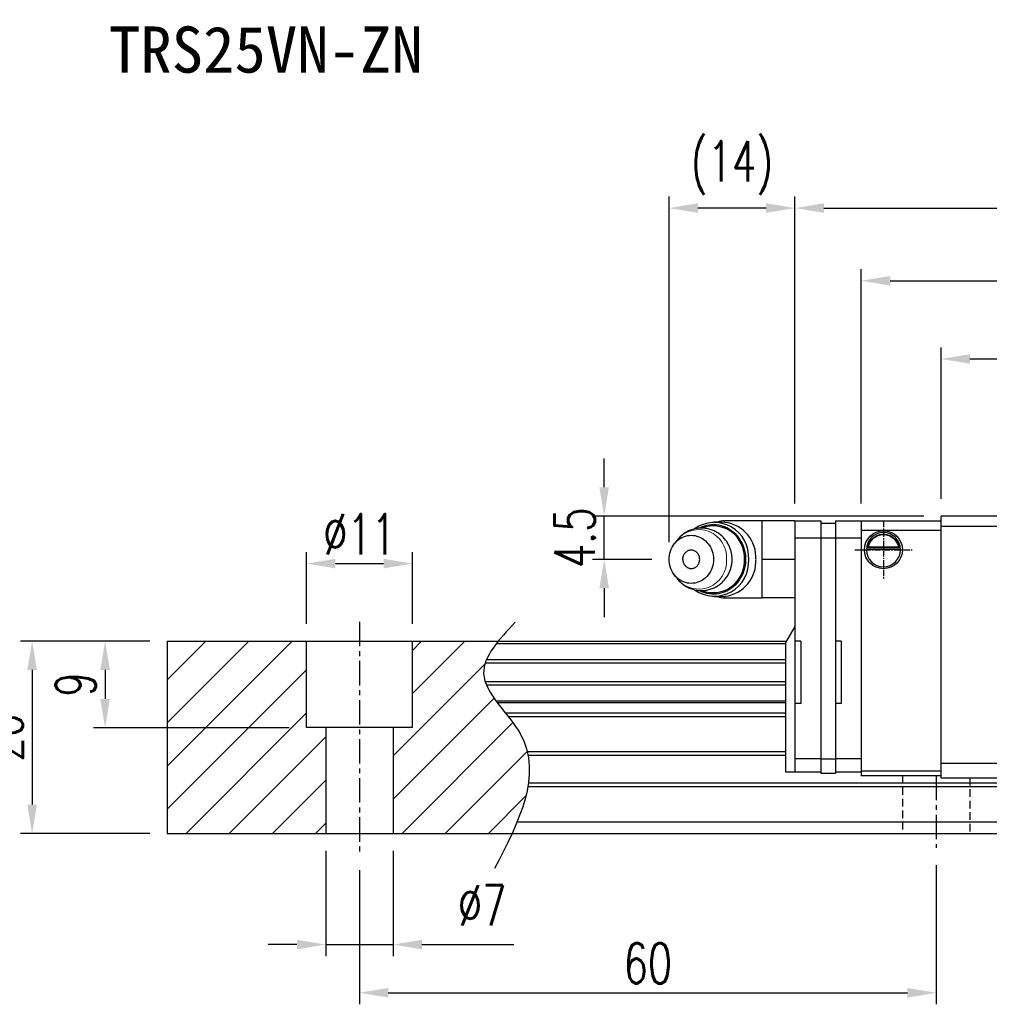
# Model space of a CAD drawing. Header units: millimetres. Extents: x 2482 to 2789, y 455 to 558.
# Tile 2 of 55: x 2587 to 2688, y 455 to 558. Entities that reach past the tile are written whole.
import ezdxf
from ezdxf.enums import TextEntityAlignment as Align

# ---------------------------------------------------------------- set-up
doc = ezdxf.new("R2010")
doc.units = ezdxf.units.MM
doc.header["$LTSCALE"] = 0.2
doc.header["$PDSIZE"] = -1
doc.linetypes.add('CENTER', pattern=[10.16, 6.35, -1.27, 1.27, -1.27])
doc.linetypes.add('DASHED', pattern=[0.75, 0.5, -0.25])
for name, color, linetype in [('2', 7, 'Continuous'), ('CHA', 7, 'Continuous'), ('CL', 1, 'CENTER'), ('DIM', 4, 'Continuous'), ('HID', 2, 'DASHED'), ('OUT', 3, 'Continuous')]:
    doc.layers.add(name, color=color, linetype=linetype)
doc.styles.add('DIM-7', font='SIMPLEX.shx', dxfattribs={"width": 0.7, "bigfont": 'chineset.shx'})
doc.styles.add('T', font='kaiu.ttf')
doc.dimstyles.new('CNS', dxfattribs={"dimtxt": 3.5, "dimasz": 2.5, "dimexe": 1, "dimexo": 1.5, "dimgap": 0.09, "dimtad": 0, "dimdsep": 46, "dimtxsty": 'DIM-7', "dimcen": 0.09, "dimclrd": 1, "dimclre": 1, "dimclrt": 4, "dimadec": 0, "dimazin": 0, "dimtfac": 1, "dimtix": 1, "dimtmove": 2, "dimatfit": 3, "dimfxl": 1, "dimtvp": 0.971429, "dimtolj": 1, "dimarcsym": 0})

# ---------------------------------------------------------------- blocks, each defined once
blk = doc.blocks.new('*D65')
at = {"color": 7, "lineweight": -2, "transparency": 16777216}
for p, q in [((2601.02, 493.14), (2595.16, 493.14)), ((2596.36, 490.14), (2596.36, 487.14)), ((2615.52, 484.14), (2595.16, 484.14))]:
    blk.add_line(p, q, dxfattribs=at)
at = {"color": 7, "transparency": 16777216}
for points in [[(2595.86, 490.14), (2596.86, 490.14), (2596.36, 493.14)], [(2595.86, 487.14), (2596.86, 487.14), (2596.36, 484.14)]]:
    blk.add_solid(points, dxfattribs=at)
at = {"layer": 'DEFPOINTS', "color": 0, "transparency": 16777216}
for p in [(2602.82, 493.14), (2596.36, 484.14), (2617.32, 484.14)]:
    blk.add_point(p, dxfattribs=at)
at = {"color": 7, "transparency": 16777216, "insert": (2593.3, 488.64), "char_height": 4.2, "attachment_point": 5, "rotation": 90, "style": 'DIM-7'}
blk.add_mtext('\\A1;9', dxfattribs=at)
blk = doc.blocks.new('*D66')
at = {"color": 7, "lineweight": -2, "transparency": 16777216}
for p, q in [((2617.32, 494.94), (2617.32, 502.4)), ((2628.32, 494.94), (2628.32, 502.4)), ((2620.32, 501.2), (2625.32, 501.2))]:
    blk.add_line(p, q, dxfattribs=at)
at = {"color": 7, "transparency": 16777216}
for points in [[(2620.32, 501.7), (2620.32, 500.7), (2617.32, 501.2)], [(2625.32, 501.7), (2625.32, 500.7), (2628.32, 501.2)]]:
    blk.add_solid(points, dxfattribs=at)
at = {"layer": 'DEFPOINTS', "color": 0, "transparency": 16777216}
for p in [(2628.32, 501.2), (2617.32, 493.14), (2628.32, 493.14)]:
    blk.add_point(p, dxfattribs=at)
at = {"color": 7, "transparency": 16777216, "insert": (2622.82, 504.26), "char_height": 4.2, "attachment_point": 5, "style": 'DIM-7'}
blk.add_mtext('\\A1;%%C11', dxfattribs=at)
blk = doc.blocks.new('*D67')
at = {"color": 7, "lineweight": -2, "transparency": 16777216}
for p, q in [((2619.32, 471.34), (2619.32, 460.39)), ((2626.32, 471.34), (2626.32, 460.39)), ((2616.32, 461.59), (2613.32, 461.59)), ((2619.32, 461.59), (2626.32, 461.59)), ((2629.32, 461.59), (2638.86, 461.59))]:
    blk.add_line(p, q, dxfattribs=at)
at = {"color": 7, "transparency": 16777216}
for points in [[(2616.32, 462.09), (2616.32, 461.09), (2619.32, 461.59)], [(2629.32, 462.09), (2629.32, 461.09), (2626.32, 461.59)]]:
    blk.add_solid(points, dxfattribs=at)
at = {"layer": 'DEFPOINTS', "color": 0, "transparency": 16777216}
for p in [(2619.32, 473.14), (2626.32, 473.14), (2619.32, 461.59)]:
    blk.add_point(p, dxfattribs=at)
at = {"color": 7, "transparency": 16777216, "insert": (2635.59, 465.67), "char_height": 4.2, "attachment_point": 5, "style": 'DIM-7'}
blk.add_mtext('\\A1;%%C7', dxfattribs=at)
blk = doc.blocks.new('*D68')
at = {"color": 7, "lineweight": -2, "transparency": 16777216}
for p, q in [((2683.32, 507.94), (2683.32, 523.68)), ((2742.32, 507.94), (2742.32, 523.68)), ((2686.32, 522.48), (2739.32, 522.48))]:
    blk.add_line(p, q, dxfattribs=at)
at = {"color": 7, "transparency": 16777216}
for points in [[(2686.32, 522.98), (2686.32, 521.98), (2683.32, 522.48)], [(2739.32, 522.98), (2739.32, 521.98), (2742.32, 522.48)]]:
    blk.add_solid(points, dxfattribs=at)
at = {"layer": 'DEFPOINTS', "color": 0, "transparency": 16777216}
for p in [(2742.32, 522.48), (2683.32, 506.14), (2742.32, 506.14)]:
    blk.add_point(p, dxfattribs=at)
at = {"color": 7, "transparency": 16777216, "insert": (2712.82, 525.54), "char_height": 4.2, "attachment_point": 5, "style": 'DIM-7'}
blk.add_mtext('\\A1;59', dxfattribs=at)
blk = doc.blocks.new('*D69')
at = {"color": 7, "lineweight": -2, "transparency": 16777216}
for p, q in [((2675.02, 507.44), (2675.02, 531.81)), ((2750.62, 507.44), (2750.62, 531.81)), ((2678.02, 530.61), (2747.62, 530.61))]:
    blk.add_line(p, q, dxfattribs=at)
at = {"color": 7, "transparency": 16777216}
for points in [[(2678.02, 531.11), (2678.02, 530.11), (2675.02, 530.61)], [(2747.62, 531.11), (2747.62, 530.11), (2750.62, 530.61)]]:
    blk.add_solid(points, dxfattribs=at)
at = {"layer": 'DEFPOINTS', "color": 0, "transparency": 16777216}
for p in [(2750.62, 530.61), (2675.02, 505.64), (2750.62, 505.64)]:
    blk.add_point(p, dxfattribs=at)
at = {"color": 7, "transparency": 16777216, "insert": (2712.82, 533.67), "char_height": 4.2, "attachment_point": 5, "style": 'DIM-7'}
blk.add_mtext('\\A1;75.6', dxfattribs=at)
blk = doc.blocks.new('*D73')
at = {"color": 7, "lineweight": -2, "transparency": 16777216}
for p, q in [((2655.02, 503.44), (2655.02, 539.37)), ((2668.12, 507.44), (2668.12, 539.37)), ((2665.12, 538.17), (2658.02, 538.17))]:
    blk.add_line(p, q, dxfattribs=at)
at = {"color": 7, "transparency": 16777216}
for points in [[(2658.02, 538.67), (2658.02, 537.67), (2655.02, 538.17)], [(2665.12, 538.67), (2665.12, 537.67), (2668.12, 538.17)]]:
    blk.add_solid(points, dxfattribs=at)
at = {"layer": 'DEFPOINTS', "color": 0, "transparency": 16777216}
for p in [(2655.02, 538.17), (2668.12, 505.64), (2655.02, 501.64)]:
    blk.add_point(p, dxfattribs=at)
at = {"color": 7, "transparency": 16777216, "insert": (2661.57, 542.33), "char_height": 4.2, "attachment_point": 5, "style": 'DIM-7'}
blk.add_mtext('\\A1;(14)', dxfattribs=at)
blk = doc.blocks.new('*D54')
at = {"color": 7, "lineweight": -2, "transparency": 16777216}
for p, q in [((2648.27, 509.14), (2648.27, 512.14)), ((2681.52, 506.14), (2647.07, 506.14)), ((2648.27, 501.64), (2648.27, 506.14)), ((2653.22, 501.64), (2647.07, 501.64)), ((2648.27, 498.64), (2648.27, 495.64))]:
    blk.add_line(p, q, dxfattribs=at)
at = {"color": 7, "transparency": 16777216}
for points in [[(2647.77, 509.14), (2648.77, 509.14), (2648.27, 506.14)], [(2647.77, 498.64), (2648.77, 498.64), (2648.27, 501.64)]]:
    blk.add_solid(points, dxfattribs=at)
at = {"layer": 'DEFPOINTS', "color": 0, "transparency": 16777216}
for p in [(2648.27, 506.14), (2683.32, 506.14), (2655.02, 501.64)]:
    blk.add_point(p, dxfattribs=at)
at = {"color": 7, "transparency": 16777216, "insert": (2645.21, 503.89), "char_height": 4.2, "attachment_point": 5, "rotation": 90, "style": 'DIM-7'}
blk.add_mtext('\\A1;4.5', dxfattribs=at)
blk = doc.blocks.new('*D74')
at = {"color": 7, "lineweight": -2, "transparency": 16777216}
for p, q in [((2601.02, 493.14), (2587.57, 493.14)), ((2588.77, 490.14), (2588.77, 476.14)), ((2601.02, 473.14), (2587.57, 473.14))]:
    blk.add_line(p, q, dxfattribs=at)
at = {"color": 7, "transparency": 16777216}
for points in [[(2588.27, 490.14), (2589.27, 490.14), (2588.77, 493.14)], [(2588.27, 476.14), (2589.27, 476.14), (2588.77, 473.14)]]:
    blk.add_solid(points, dxfattribs=at)
at = {"layer": 'DEFPOINTS', "color": 0, "transparency": 16777216}
for p in [(2602.82, 493.14), (2588.77, 473.14), (2602.82, 473.14)]:
    blk.add_point(p, dxfattribs=at)
at = {"color": 7, "transparency": 16777216, "insert": (2585.71, 483.14), "char_height": 4.2, "attachment_point": 5, "rotation": 90, "style": 'DIM-7'}
blk.add_mtext('\\A1;20', dxfattribs=at)
blk = doc.blocks.new('*D63')
at = {"color": 7, "lineweight": -2, "transparency": 16777216}
for p, q in [((2622.82, 469.34), (2622.82, 455.38)), ((2682.82, 469.84), (2682.82, 455.38)), ((2625.82, 456.58), (2679.82, 456.58))]:
    blk.add_line(p, q, dxfattribs=at)
at = {"color": 7, "transparency": 16777216}
for points in [[(2625.82, 457.08), (2625.82, 456.08), (2622.82, 456.58)], [(2679.82, 457.08), (2679.82, 456.08), (2682.82, 456.58)]]:
    blk.add_solid(points, dxfattribs=at)
at = {"layer": 'DEFPOINTS', "color": 0, "transparency": 16777216}
for p in [(2622.82, 471.14), (2682.82, 471.64), (2682.82, 456.58)]:
    blk.add_point(p, dxfattribs=at)
at = {"color": 7, "transparency": 16777216, "insert": (2652.82, 459.64), "char_height": 4.2, "attachment_point": 5, "style": 'DIM-7'}
blk.add_mtext('\\A1;60', dxfattribs=at)
blk = doc.blocks.new('*D64')
at = {"color": 7, "lineweight": -2, "transparency": 16777216}
for p, q in [((2668.12, 507.44), (2668.12, 539.37)), ((2757.52, 507.44), (2757.52, 539.37)), ((2671.12, 538.17), (2754.52, 538.17))]:
    blk.add_line(p, q, dxfattribs=at)
at = {"color": 7, "transparency": 16777216}
for points in [[(2671.12, 538.67), (2671.12, 537.67), (2668.12, 538.17)], [(2754.52, 538.67), (2754.52, 537.67), (2757.52, 538.17)]]:
    blk.add_solid(points, dxfattribs=at)
at = {"layer": 'DEFPOINTS', "color": 0, "transparency": 16777216}
for p in [(2757.52, 538.17), (2668.12, 505.64), (2757.52, 505.64)]:
    blk.add_point(p, dxfattribs=at)
at = {"color": 7, "transparency": 16777216, "insert": (2712.82, 541.23), "char_height": 4.2, "attachment_point": 5, "style": 'DIM-7'}
blk.add_mtext('\\A1;89.4', dxfattribs=at)

msp = doc.modelspace()

# ---------------------------------------------------------------- hatches: boundary and pattern name
at = {"layer": 'DIM'}
h = msp.add_hatch(dxfattribs=at)
h.set_pattern_fill('ANSI31')
h.set_pattern_definition([(45, (2238.5617, 376.321), (-2.245064, 2.245064), [])])
h.paths.add_polyline_path([(2617.319, 493.144), (2602.819, 493.144), (2602.819, 473.144), (2619.319, 473.144), (2619.319, 484.144), (2617.319, 484.144)])
edge = h.paths.add_edge_path()
edge.add_spline(control_points=[(2638.694, 473.144), (2640.345, 476.756), (2641.982, 482.721), (2634.462, 488.788), (2636.343, 492.01), (2637.261, 493.144)], knot_values=[2.2927229, 2.2927229, 2.2927229, 2.2927229, 12.943349, 20.3172467, 24.2982631, 24.2982631, 24.2982631, 24.2982631], degree=3, periodic=0)
edge.add_line((2637.261, 493.144), (2628.319, 493.144))
edge.add_line((2628.319, 493.144), (2628.319, 484.144))
edge.add_line((2628.319, 484.144), (2626.319, 484.144))
edge.add_line((2626.319, 484.144), (2626.319, 473.144))
edge.add_line((2626.319, 473.144), (2638.694, 473.144))

# ---------------------------------------------------------------- linework, layer by layer
at = {"layer": '2', "color": 7, "linetype": 'Continuous'}
for p, q in [((2675.544, 502.695), (2679.093, 502.695)), ((2678.95, 502.828), (2675.687, 502.828)), ((2678.874, 502.895), (2675.764, 502.895)), ((2675.019, 479.645), (2683.319, 479.645)), ((2683.319, 479.145), (2675.019, 479.145))]:
    msp.add_line(p, q, dxfattribs=at)
for start, end in [(90, 270), (270, 90)]:
    msp.add_arc((2677.319, 502.645), 1.775, start, end, dxfattribs=at)
at = {"layer": '2', "color": 7, "linetype": 'Continuous', "extrusion": (0, 0, -1)}
for radius, start, end in [(1.575, 9.1332, 90), (1.975, 90, 270), (1.575, 90, 170.8668)]:
    msp.add_arc((-2677.319, 502.645), radius, start, end, dxfattribs=at)
at = {"layer": '2', "color": 7, "linetype": 'Continuous'}
for points, knots in [([(2675.687, 502.828), (2675.703, 502.903), (2675.725, 502.993), (2675.788, 503.182), (2675.831, 503.284), (2675.936, 503.48), (2675.999, 503.576), (2676.171, 503.788), (2676.29, 503.898), (2676.549, 504.079), (2676.694, 504.152), (2676.996, 504.249), (2677.158, 504.275), (2677.319, 504.275)], [0, 0, 0, 0, 0.1376864, 0.1376864, 0.275472, 0.275472, 0.4123557, 0.4123557, 0.6064308, 0.6064308, 0.8046387, 0.8046387, 1, 1, 1, 1]), ([(2677.319, 504.275), (2677.47, 504.275), (2677.622, 504.252), (2677.94, 504.156), (2678.105, 504.072), (2678.376, 503.873), (2678.489, 503.763), (2678.661, 503.544), (2678.728, 503.437), (2678.834, 503.223), (2678.875, 503.113), (2678.924, 502.947), (2678.939, 502.883), (2678.95, 502.828)], [0, 0, 0, 0, 0.1837975, 0.1837975, 0.4104893, 0.4104893, 0.6000274, 0.6000274, 0.749109, 0.749109, 0.8991923, 0.8991923, 1, 1, 1, 1])]:
    msp.add_open_spline(points, degree=3, knots=knots, dxfattribs=at)
at = {"layer": '2', "color": 7, "linetype": 'DASHED'}
msp.add_open_spline([(2675.544, 502.694), (2675.544, 502.678), (2675.544, 502.661), (2675.544, 502.645)], degree=3, dxfattribs=at)
at = {"layer": '2', "color": 7, "linetype": 'Continuous'}
for points in [[(2675.687, 502.828), (2675.712, 502.85), (2675.738, 502.872), (2675.764, 502.895)], [(2678.874, 502.895), (2678.899, 502.872), (2678.925, 502.85), (2678.95, 502.828)]]:
    msp.add_open_spline(points, degree=3, dxfattribs=at)
at = {"layer": 'CL', "color": 7, "ltscale": 0.5}
for p, q in [((2677.319, 505.62), (2677.319, 499.67)), ((2674.344, 502.645), (2680.294, 502.645))]:
    msp.add_line(p, q, dxfattribs=at)
at = {"layer": 'CL', "color": 7, "ltscale": 2}
for p, q in [((2622.819, 495.144), (2622.819, 471.144)), ((2682.819, 479.145), (2682.819, 471.644))]:
    msp.add_line(p, q, dxfattribs=at)
at = {"layer": 'HID', "color": 7, "ltscale": 8}
for p, q in [((2679.319, 479.145), (2679.319, 473.144)), ((2686.319, 478.944), (2686.319, 473.144))]:
    msp.add_line(p, q, dxfattribs=at)
at = {"layer": 'OUT', "color": 7}
for p, q in [((2683.319, 478.944), (2683.319, 506.144)), ((2742.319, 506.144), (2683.319, 506.144)), ((2668.119, 505.645), (2668.119, 479.545)), ((2670.819, 505.645), (2670.819, 479.395)), ((2670.819, 505.395), (2672.319, 505.395)), ((2672.319, 505.645), (2672.319, 479.395)), ((2683.319, 505.094), (2742.319, 505.094)), ((2668.119, 503.87), (2670.819, 503.87)), ((2670.819, 503.895), (2672.319, 503.895)), ((2672.319, 503.87), (2675.019, 503.87)), ((2668.119, 494.645), (2667.119, 492.991)), ((2602.819, 493.144), (2667.211, 493.144)), ((2602.819, 493.144), (2602.819, 473.144)), ((2617.319, 484.144), (2617.319, 493.144)), ((2628.319, 484.144), (2628.319, 493.144)), ((2637.058, 492.888), (2667.119, 492.888)), ((2667.119, 492.991), (2667.119, 479.545)), ((2668.719, 493.144), (2668.119, 493.144)), ((2668.719, 493.144), (2668.719, 486.644)), ((2672.919, 493.144), (2672.319, 493.144)), ((2672.919, 493.144), (2672.919, 486.644)), ((2635.903, 490.884), (2667.119, 490.884)), ((2667.119, 491.179), (2636.013, 491.179)), ((2667.119, 488.904), (2635.899, 488.904)), ((2636.011, 488.609), (2667.119, 488.609)), ((2637.02, 486.929), (2667.119, 486.929)), ((2637.142, 486.765), (2667.119, 486.765)), ((2668.719, 486.644), (2668.119, 486.644)), ((2672.919, 486.644), (2672.319, 486.644)), ((2637.997, 485.671), (2667.119, 485.671)), ((2638.276, 485.317), (2667.119, 485.317)), ((2628.319, 484.144), (2617.319, 484.144)), ((2619.319, 484.144), (2619.319, 473.144)), ((2626.319, 484.144), (2626.319, 473.144)), ((2640.267, 481.651), (2667.119, 481.651)), ((2640.345, 481.298), (2667.119, 481.298)), ((2668.119, 480.92), (2670.819, 480.92)), ((2670.819, 480.895), (2672.319, 480.895)), ((2672.319, 480.92), (2675.019, 480.92)), ((2683.319, 480.444), (2742.319, 480.444)), ((2667.119, 479.545), (2670.819, 479.545)), ((2670.819, 479.395), (2672.319, 479.395)), ((2672.319, 479.545), (2675.019, 479.545)), ((2640.393, 478.391), (2788.819, 478.391)), ((2683.319, 478.944), (2742.319, 478.944)), ((2640.338, 478.037), (2788.819, 478.037)), ((2639.216, 474.344), (2788.819, 474.344)), ((2602.819, 473.144), (2788.819, 473.144))]:
    msp.add_line(p, q, dxfattribs=at)
at = {"layer": 'OUT', "color": 7, "linetype": 'Continuous'}
for p, q in [((2660.487, 505.52), (2659.721, 505.52)), ((2664.719, 505.645), (2660.776, 505.645)), ((2660.776, 505.645), (2660.776, 505.507)), ((2668.119, 505.645), (2664.719, 505.645)), ((2664.719, 503.819), (2664.719, 505.645)), ((2668.119, 505.645), (2670.819, 505.645)), ((2672.319, 505.645), (2675.019, 505.645)), ((2675.019, 505.645), (2675.019, 479.145)), ((2675.019, 505.645), (2683.319, 505.645)), ((2664.719, 501.881), (2664.719, 503.819)), ((2683.319, 504.645), (2675.019, 504.645)), ((2655.884, 503.667), (2655.565, 503.258)), ((2664.719, 499.824), (2664.719, 501.881)), ((2668.119, 501.645), (2664.719, 501.645)), ((2655.565, 500.031), (2655.884, 499.622)), ((2655.884, 499.622), (2655.878, 499.63)), ((2664.719, 497.645), (2664.719, 499.824)), ((2659.721, 497.77), (2660.487, 497.77)), ((2660.776, 497.782), (2660.776, 497.645)), ((2660.776, 497.645), (2664.719, 497.645)), ((2664.719, 497.65), (2664.719, 497.768)), ((2668.119, 497.645), (2664.719, 497.645))]:
    msp.add_line(p, q, dxfattribs=at)
at = {"layer": 'OUT', "color": 7, "linetype": 'Continuous', "flags": 128}
for points in [[(2658.132, 504.889), (2658.274, 504.961), (2658.499, 505.058), (2658.729, 505.137), (2658.965, 505.198), (2659.203, 505.241), (2659.444, 505.264), (2659.686, 505.269), (2659.927, 505.255), (2660.167, 505.222), (2660.404, 505.17), (2660.637, 505.1), (2660.865, 505.012), (2661.086, 504.906), (2661.3, 504.784), (2661.505, 504.645), (2661.7, 504.49), (2661.884, 504.321), (2662.057, 504.137), (2662.217, 503.941), (2662.363, 503.733), (2662.495, 503.513), (2662.612, 503.284), (2662.714, 503.047), (2662.799, 502.802), (2662.868, 502.551), (2662.92, 502.296), (2662.955, 502.036), (2662.972, 501.775), (2662.972, 501.514), (2662.955, 501.253), (2662.92, 500.994), (2662.868, 500.738), (2662.799, 500.487), (2662.714, 500.242), (2662.612, 500.005), (2662.495, 499.776), (2662.363, 499.556), (2662.217, 499.348), (2662.057, 499.152), (2661.884, 498.968), (2661.7, 498.799), (2661.505, 498.644), (2661.3, 498.505), (2661.086, 498.383), (2660.865, 498.277), (2660.637, 498.189), (2660.404, 498.119), (2660.167, 498.067), (2659.927, 498.034), (2659.686, 498.02), (2659.444, 498.025), (2659.203, 498.048), (2658.965, 498.091), (2658.729, 498.152), (2658.499, 498.231), (2658.274, 498.328), (2658.126, 498.403)], [(2655.02, 501.645), (2655.028, 501.862), (2655.055, 502.079), (2655.098, 502.292), (2655.159, 502.5), (2655.236, 502.701), (2655.329, 502.895), (2655.437, 503.078), (2655.56, 503.252), (2655.696, 503.412), (2655.845, 503.56), (2656.005, 503.692), (2656.175, 503.81), (2656.353, 503.91), (2656.539, 503.994), (2656.732, 504.059), (2656.928, 504.107), (2657.128, 504.135), (2657.329, 504.145), (2657.531, 504.135), (2657.73, 504.107), (2657.927, 504.059), (2658.119, 503.994), (2658.305, 503.91), (2658.484, 503.81), (2658.654, 503.692), (2658.814, 503.56), (2658.963, 503.412), (2659.099, 503.252), (2659.221, 503.078), (2659.33, 502.895), (2659.423, 502.701), (2659.5, 502.5), (2659.56, 502.292), (2659.604, 502.079), (2659.63, 501.862), (2659.639, 501.645), (2659.63, 501.427), (2659.604, 501.21), (2659.56, 500.998), (2659.5, 500.79), (2659.423, 500.588), (2659.33, 500.395), (2659.221, 500.211), (2659.099, 500.038), (2658.963, 499.877), (2658.814, 499.729), (2658.654, 499.597), (2658.484, 499.479), (2658.305, 499.379), (2658.119, 499.295), (2657.927, 499.23), (2657.73, 499.183), (2657.531, 499.154), (2657.329, 499.145), (2657.128, 499.154), (2656.928, 499.183), (2656.732, 499.23), (2656.539, 499.295), (2656.353, 499.379), (2656.175, 499.479), (2656.005, 499.597), (2655.845, 499.729), (2655.696, 499.877), (2655.56, 500.038), (2655.437, 500.211), (2655.329, 500.395), (2655.236, 500.588), (2655.159, 500.79), (2655.098, 500.998), (2655.055, 501.21), (2655.028, 501.427), (2655.02, 501.645)]]:
    msp.add_lwpolyline(points, dxfattribs=at)
at = {"layer": 'OUT', "color": 7, "lineweight": 15}
for centre, start, end in [((2658.123, 501.865), 355.59669, 141.18117), ((2658.123, 501.424), 218.81883, 4.40331)]:
    msp.add_arc(centre, 2.874, start, end, dxfattribs=at)
at = {"layer": 'OUT', "color": 7, "linetype": 'Continuous'}
for centre, radius, start, end in [((2659.732, 501.895), 3.578, 355.98145, 125.24992), ((2659.597, 501.844), 3.269, 356.50633, 110.75509), ((2660.776, 503.645), 2, 90, 110.36413), ((2660.352, 501.816), 3.706, 1.94704, 87.92406), ((2659.732, 501.394), 3.578, 234.67865, 4.01952), ((2659.587, 501.458), 3.277, 249.445, 3.25566), ((2660.352, 501.473), 3.706, 272.07594, 358.05296), ((2660.776, 499.645), 2, 249.63587, 270)]:
    msp.add_arc(centre, radius, start, end, dxfattribs=at)
at = {"layer": 'OUT', "color": 7, "linetype": 'Continuous', "extrusion": (0, 0, -1)}
msp.add_arc((-2677.319, 502.645), 1.975, 270, 90, dxfattribs=at)
at = {"layer": 'OUT', "color": 7, "linetype": 'Continuous'}
for points, knots in [([(2661.58, 501.645), (2661.578, 501.723), (2661.576, 501.835), (2661.561, 501.999), (2661.544, 502.141), (2661.514, 502.309), (2661.473, 502.484), (2661.42, 502.666), (2661.354, 502.85), (2661.276, 503.034), (2661.184, 503.218), (2661.078, 503.397), (2660.96, 503.572), (2660.83, 503.741), (2660.687, 503.903), (2660.532, 504.055), (2660.367, 504.198), (2660.191, 504.329), (2660.005, 504.449), (2659.81, 504.557), (2659.608, 504.65), (2659.398, 504.73), (2659.182, 504.795), (2658.961, 504.844), (2658.737, 504.878), (2658.509, 504.895), (2658.28, 504.896), (2658.05, 504.879), (2657.821, 504.846), (2657.593, 504.796), (2657.369, 504.729), (2657.149, 504.644), (2656.934, 504.543), (2656.725, 504.425), (2656.531, 504.295), (2656.353, 504.155), (2656.19, 504.009), (2656.038, 503.851), (2655.936, 503.736), (2655.888, 503.671), (2655.884, 503.665)], [0, 0, 0, 0, 0.0296876, 0.041938, 0.0622601, 0.0834256, 0.1061814, 0.1299801, 0.154599, 0.1798603, 0.2056368, 0.2318337, 0.2583793, 0.2852186, 0.3123085, 0.3396154, 0.3671127, 0.3947799, 0.4226009, 0.4505638, 0.47866, 0.5068837, 0.5352321, 0.5637043, 0.5923018, 0.6210284, 0.6498893, 0.6788923, 0.7080448, 0.7373584, 0.766847, 0.7965272, 0.8264189, 0.8565459, 0.8869372, 0.9144676, 0.942017, 0.9695789, 0.9971458, 1, 1, 1, 1]), ([(2655.879, 499.632), (2655.9, 499.604), (2655.964, 499.52), (2656.084, 499.387), (2656.238, 499.234), (2656.404, 499.091), (2656.58, 498.96), (2656.766, 498.84), (2656.961, 498.733), (2657.163, 498.639), (2657.373, 498.559), (2657.589, 498.494), (2657.809, 498.445), (2658.034, 498.411), (2658.262, 498.394), (2658.491, 498.394), (2658.721, 498.41), (2658.95, 498.443), (2659.178, 498.493), (2659.402, 498.56), (2659.622, 498.645), (2659.837, 498.746), (2660.046, 498.864), (2660.239, 498.994), (2660.418, 499.134), (2660.581, 499.28), (2660.734, 499.437), (2660.876, 499.604), (2661.006, 499.781), (2661.124, 499.966), (2661.229, 500.157), (2661.32, 500.355), (2661.398, 500.557), (2661.461, 500.759), (2661.51, 500.957), (2661.542, 501.135), (2661.562, 501.292), (2661.576, 501.457), (2661.579, 501.574), (2661.58, 501.645)], [0, 0, 0, 0, 0.0129896, 0.0400504, 0.0673279, 0.0947956, 0.1224331, 0.1502242, 0.178157, 0.2062229, 0.2344164, 0.2627342, 0.2911758, 0.3197426, 0.3484382, 0.3772681, 0.4062399, 0.4353611, 0.4646431, 0.4941, 0.5237483, 0.5536079, 0.5837025, 0.6140611, 0.6415619, 0.6690816, 0.6966139, 0.7241512, 0.7516818, 0.7791878, 0.8066405, 0.833992, 0.8611558, 0.887955, 0.9139574, 0.9377272, 0.9559891, 0.97342, 1, 1, 1, 1]), ([(2656.444, 501.645), (2656.446, 501.689), (2656.448, 501.752), (2656.464, 501.845), (2656.483, 501.928), (2656.517, 502.025), (2656.565, 502.125), (2656.613, 502.206), (2656.649, 502.249), (2656.66, 502.262)], [0, 0, 0, 0, 0.1988684, 0.2831425, 0.4256606, 0.5792324, 0.7471497, 0.9242917, 1, 1, 1, 1]), ([(2656.444, 501.645), (2656.446, 501.6), (2656.448, 501.537), (2656.464, 501.444), (2656.483, 501.361), (2656.517, 501.264), (2656.565, 501.164), (2656.613, 501.083), (2656.649, 501.04), (2656.66, 501.027)], [0, 0, 0, 0, 0.1988684, 0.2831425, 0.4256606, 0.5792324, 0.7471497, 0.9242917, 1, 1, 1, 1]), ([(2656.659, 501.026), (2656.661, 501.024), (2656.692, 500.978), (2656.769, 500.904), (2656.891, 500.811), (2657.027, 500.744), (2657.171, 500.701), (2657.319, 500.686), (2657.468, 500.698), (2657.613, 500.736), (2657.75, 500.801), (2657.874, 500.889), (2657.984, 500.999), (2658.075, 501.127), (2658.144, 501.271), (2658.198, 501.443), (2658.206, 501.571), (2658.211, 501.645)], [0, 0, 0, 0, 0.0036289, 0.0738847, 0.1421605, 0.2124163, 0.2806921, 0.3509479, 0.4192237, 0.4894795, 0.5577554, 0.6280112, 0.696287, 0.7665428, 0.8348186, 0.9050744, 1, 1, 1, 1]), ([(2658.211, 501.645), (2658.207, 501.712), (2658.2, 501.832), (2658.152, 501.999), (2658.086, 502.143), (2657.997, 502.274), (2657.891, 502.386), (2657.767, 502.478), (2657.632, 502.545), (2657.488, 502.588), (2657.34, 502.603), (2657.19, 502.591), (2657.046, 502.553), (2656.908, 502.488), (2656.785, 502.399), (2656.701, 502.322), (2656.666, 502.271), (2656.66, 502.262)], [0, 0, 0, 0, 0.0866631, 0.1549294, 0.2251754, 0.2934417, 0.3636877, 0.4319539, 0.5021999, 0.5704662, 0.6407122, 0.7089785, 0.7792245, 0.8474908, 0.9177368, 0.986003, 1, 1, 1, 1]), ([(2664.064, 501.645), (2664.063, 501.694), (2664.063, 501.793), (2664.058, 501.893), (2664.056, 501.942)], [0, 0, 0, 0, 0.4996785, 1, 1, 1, 1]), ([(2664.056, 501.347), (2664.058, 501.397), (2664.063, 501.496), (2664.063, 501.595), (2664.064, 501.645)], [0, 0, 0, 0, 0.5003214, 1, 1, 1, 1])]:
    msp.add_open_spline(points, degree=3, knots=knots, dxfattribs=at)
at = {"layer": 'OUT', "color": 7}
msp.add_open_spline([(2639.018, 495.106), (2637.337, 493.315), (2633.679, 489.42), (2643.204, 481.735), (2639.389, 474.35), (2636.876, 469.485)], degree=3, knots=[0, 0, 0, 0, 6.2737393, 13.647637, 27.8750855, 27.8750855, 27.8750855, 27.8750855], dxfattribs=at)

# ---------------------------------------------------------------- texts
at = {"layer": 'CHA', "color": 7, "style": 'T'}
msp.add_text('TRS25VN-ZN', height=4.8, dxfattribs=at).set_placement((2613.084, 554.648), align=Align.MIDDLE)

# ---------------------------------------------------------------- dimensions: what is measured, and where the dimension line sits
at = {"color": 0}
dim = msp.add_linear_dim(base=(2655.02, 538.165), p1=(2668.119, 505.645), p2=(2655.02, 501.645), text='(14)', dimstyle='CNS', override={"dimscale": 1.2, "dimgap": 0.8, "dimtad": 1, "dimclrd": 7, "dimclre": 7, "dimclrt": 7, "dimadec": 2, "dimazin": 2, "dimtm": 1e-09, "dimtfac": 0.6, "dimtmove": 1, "dimarcsym": 1}, dxfattribs=at)
dim.commit()
dim.dimension.update_dxf_attribs({"geometry": '*D73', "text_midpoint": (2661.569, 542.325)})
for base, p1, p2, picture, middle in [((2757.519, 538.165), (2668.119, 505.645), (2757.519, 505.645), '*D64', (2712.819, 541.225)), ((2750.619, 530.61), (2675.019, 505.645), (2750.619, 505.645), '*D69', (2712.819, 533.67)), ((2682.819, 456.579), (2622.819, 471.144), (2682.819, 471.644), '*D63', (2652.819, 459.639))]:
    dim = msp.add_linear_dim(base=base, p1=p1, p2=p2, dimstyle='CNS', override={"dimscale": 1.2, "dimgap": 0.8, "dimtad": 1, "dimclrd": 7, "dimclre": 7, "dimclrt": 7, "dimadec": 2, "dimazin": 2, "dimtm": 1e-09, "dimtfac": 0.6, "dimtmove": 1, "dimarcsym": 1}, dxfattribs=at)
    dim.commit()
    dim.dimension.update_dxf_attribs({"geometry": picture, "text_midpoint": middle})
for base, p1, p2, angle, picture, middle in [((2742.319, 522.484), (2683.319, 506.144), (2742.319, 506.144), 180, '*D68', (2712.819, 525.544)), ((2648.274, 506.144), (2655.02, 501.645), (2683.319, 506.144), 90, '*D54', (2645.214, 503.894)), ((2588.767, 473.144), (2602.819, 493.144), (2602.819, 473.144), 90, '*D74', (2585.707, 483.144)), ((2596.364, 484.144), (2602.819, 493.144), (2617.319, 484.144), 90, '*D65', (2593.304, 488.644))]:
    dim = msp.add_linear_dim(base=base, p1=p1, p2=p2, angle=angle, dimstyle='CNS', override={"dimscale": 1.2, "dimgap": 0.8, "dimtad": 1, "dimclrd": 7, "dimclre": 7, "dimclrt": 7, "dimadec": 2, "dimazin": 2, "dimtm": 1e-09, "dimtfac": 0.6, "dimtmove": 1, "dimarcsym": 1}, dxfattribs=at)
    dim.commit()
    dim.dimension.update_dxf_attribs({"geometry": picture, "text_midpoint": middle})
dim = msp.add_linear_dim(base=(2628.319, 501.197), p1=(2617.319, 493.144), p2=(2628.319, 493.144), angle=180, text='%%C<>', dimstyle='CNS', override={"dimscale": 1.2, "dimgap": 0.8, "dimtad": 1, "dimclrd": 7, "dimclre": 7, "dimclrt": 7, "dimadec": 2, "dimazin": 2, "dimtm": 1e-09, "dimtfac": 0.6, "dimtmove": 1, "dimarcsym": 1}, dxfattribs=at)
dim.commit()
dim.dimension.update_dxf_attribs({"geometry": '*D66', "text_midpoint": (2622.819, 504.257)})
dim = msp.add_linear_dim(base=(2619.319, 461.59), p1=(2626.319, 473.144), p2=(2619.319, 473.144), text='%%C<>', dimstyle='CNS', override={"dimscale": 1.2, "dimgap": 0.8, "dimclrd": 7, "dimclre": 7, "dimclrt": 7, "dimadec": 2, "dimazin": 2, "dimtm": 1e-09, "dimtfac": 0.6, "dimtmove": 0, "dimarcsym": 1}, dxfattribs=at)
dim.commit()
dim.dimension.update_dxf_attribs({"geometry": '*D67', "text_midpoint": (2635.589, 461.59), "dimtype": 160})

doc.saveas('drawing.dxf')
